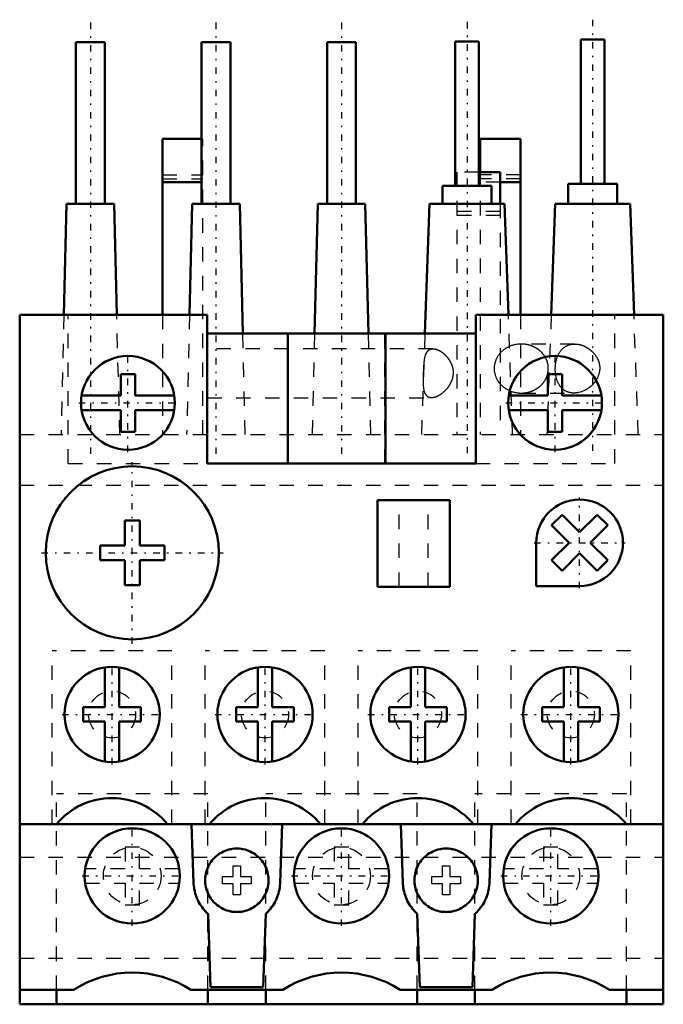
# Model space of a CAD drawing. Header units: millimetres. Extents: x 0 to 44.6, y -10.2 to 58.1.
import ezdxf

# ---------------------------------------------------------------- set-up
doc = ezdxf.new("R2010")
doc.units = ezdxf.units.MM
doc.linetypes.add('Center', pattern=[1.5, 0.45, -0.5, 0.05, -0.5])
doc.linetypes.add('Dashed', pattern=[2, 1, -1])
for name, color, linetype, lineweight in [('AM_0', 7, 'Continuous', 30), ('AM_3', 7, 'Dashed', 5), ('AM_7', 7, 'Center', 5)]:
    doc.layers.add(name, color=color, linetype=linetype, lineweight=lineweight)

msp = doc.modelspace()

# ---------------------------------------------------------------- linework, layer by layer
at = {"layer": 'AM_0', "color": 7, "linetype": 'Continuous', "lineweight": 50}
for p, q in [((38.885, 56.697), (38.885, 46.697)), ((38.885, 56.697), (40.515, 56.697)), ((40.515, 46.697), (40.515, 56.697)), ((3.9, 56.5), (3.9, 45.3)), ((3.9, 56.5), (5.9, 56.5)), ((5.9, 45.3), (5.9, 56.5)), ((12.6, 56.5), (12.6, 45.3)), ((12.6, 56.5), (14.6, 56.5)), ((14.6, 45.3), (14.6, 56.5)), ((21.3, 56.5), (21.3, 45.3)), ((21.3, 56.5), (23.3, 56.5)), ((23.3, 45.3), (23.3, 56.5)), ((30.183, 56.55), (30.183, 46.55)), ((30.183, 56.55), (31.813, 56.55)), ((31.813, 46.55), (31.813, 56.55)), ((9.9, 49.8), (9.9, 37.6)), ((9.9, 49.8), (12.6, 49.8)), ((31.9, 49.8), (31.9, 47.498)), ((34.7, 49.8), (31.9, 49.8)), ((34.7, 49.8), (34.7, 37.6)), ((33.3, 47.497), (31.813, 47.497)), ((33.3, 47.497), (33.3, 45.3)), ((9.9, 46.8), (12.6, 46.8)), ((29.298, 46.55), (29.298, 45.3)), ((29.298, 46.55), (32.698, 46.55)), ((32.698, 45.3), (32.698, 46.55)), ((34.7, 46.8), (33.3, 46.8)), ((38, 46.697), (38, 45.3)), ((38, 46.697), (41.4, 46.697)), ((41.4, 45.3), (41.4, 46.697)), ((3.25, 45.3), (3.067, 37.6)), ((3.25, 45.3), (6.55, 45.3)), ((6.733, 37.6), (6.55, 45.3)), ((11.95, 45.3), (11.767, 37.6)), ((11.95, 45.3), (15.25, 45.3)), ((15.464, 36.3), (15.25, 45.3)), ((20.65, 45.3), (20.436, 36.3)), ((20.65, 45.3), (23.95, 45.3)), ((24.164, 36.3), (23.95, 45.3)), ((28.396, 45.3), (28.082, 36.3)), ((28.396, 45.3), (33.6, 45.3)), ((33.868, 37.6), (33.6, 45.3)), ((37.099, 45.3), (36.83, 37.6)), ((37.099, 45.3), (42.301, 45.3)), ((42.57, 37.6), (42.301, 45.3)), ((0, 37.6), (0, -10.2)), ((0, 37.6), (13, 37.6)), ((13, 27.3), (13, 37.6)), ((31.6, 37.6), (44.6, 37.6)), ((31.6, 37.6), (31.6, 27.3)), ((44.6, -10.2), (44.6, 37.6)), ((31.6, 36.3), (13, 36.3)), ((18.572, 27.3), (18.572, 36.3)), ((25.357, 27.3), (25.357, 36.3)), ((8, 33.5), (7, 33.5)), ((7, 33.5), (7, 32)), ((8, 32), (8, 33.5)), ((37.6, 33.5), (36.6, 33.5)), ((36.6, 33.5), (36.6, 32)), ((37.6, 32), (37.6, 33.5)), ((7, 32), (4.289, 32)), ((10.711, 32), (8, 32)), ((36.6, 32), (33.889, 32)), ((40.311, 32), (37.6, 32)), ((4.289, 31), (7, 31)), ((7, 31), (7, 29.5)), ((8, 29.5), (8, 31)), ((8, 31), (10.711, 31)), ((33.889, 31), (36.6, 31)), ((36.6, 31), (36.6, 29.5)), ((37.6, 29.5), (37.6, 31)), ((37.6, 31), (40.311, 31)), ((7, 29.5), (8, 29.5)), ((36.6, 29.5), (37.6, 29.5)), ((31.6, 27.3), (13, 27.3)), ((29.8, 24.75), (24.8, 24.75)), ((24.8, 18.75), (24.8, 24.75)), ((29.8, 18.75), (29.8, 24.75)), ((7.285, 23.335), (8.315, 23.335)), ((7.285, 21.615), (7.285, 23.335)), ((8.315, 23.335), (8.315, 21.615)), ((36.855, 23.016), (37.584, 23.745)), ((37.584, 23.745), (38.8, 22.528)), ((38.8, 22.528), (40.016, 23.745)), ((40.016, 23.745), (40.745, 23.016)), ((38.072, 21.8), (36.855, 23.016)), ((40.745, 23.016), (39.528, 21.8)), ((5.565, 21.615), (7.285, 21.615)), ((5.565, 20.585), (5.565, 21.615)), ((8.315, 21.615), (10.035, 21.615)), ((10.035, 21.615), (10.035, 20.585)), ((35.8, 18.8), (35.8, 21.8)), ((36.855, 20.584), (38.072, 21.8)), ((39.528, 21.8), (40.745, 20.584)), ((7.285, 20.585), (5.565, 20.585)), ((7.285, 18.865), (7.285, 20.585)), ((8.315, 20.585), (8.315, 18.865)), ((10.035, 20.585), (8.315, 20.585)), ((37.584, 19.855), (36.855, 20.584)), ((38.8, 21.072), (37.584, 19.855)), ((40.016, 19.855), (38.8, 21.072)), ((40.745, 20.584), (40.016, 19.855)), ((8.315, 18.865), (7.285, 18.865)), ((24.8, 18.75), (29.8, 18.75)), ((38.8, 18.8), (35.8, 18.8)), ((5.9, 13.162), (5.9, 10.4)), ((6.9, 10.4), (6.9, 13.162)), ((16.5, 13.162), (16.5, 10.4)), ((17.5, 10.4), (17.5, 13.162)), ((27.1, 13.162), (27.1, 10.4)), ((28.1, 10.4), (28.1, 13.162)), ((37.7, 13.162), (37.7, 10.4)), ((38.7, 10.4), (38.7, 13.162)), ((5.9, 10.4), (4.4, 10.4)), ((4.4, 10.4), (4.4, 9.4)), ((8.4, 10.4), (6.9, 10.4)), ((8.4, 9.4), (8.4, 10.4)), ((16.5, 10.4), (15, 10.4)), ((15, 10.4), (15, 9.4)), ((19, 10.4), (17.5, 10.4)), ((19, 9.4), (19, 10.4)), ((27.1, 10.4), (25.6, 10.4)), ((25.6, 10.4), (25.6, 9.4)), ((29.6, 10.4), (28.1, 10.4)), ((29.6, 9.4), (29.6, 10.4)), ((37.7, 10.4), (36.2, 10.4)), ((36.2, 10.4), (36.2, 9.4)), ((40.2, 10.4), (38.7, 10.4)), ((40.2, 9.4), (40.2, 10.4)), ((4.4, 9.4), (5.9, 9.4)), ((5.9, 9.4), (5.9, 6.638)), ((6.9, 9.4), (8.4, 9.4)), ((6.9, 6.638), (6.9, 9.4)), ((15, 9.4), (16.5, 9.4)), ((16.5, 9.4), (16.5, 6.638)), ((17.5, 9.4), (19, 9.4)), ((17.5, 6.638), (17.5, 9.4)), ((25.6, 9.4), (27.1, 9.4)), ((27.1, 9.4), (27.1, 6.638)), ((28.1, 9.4), (29.6, 9.4)), ((28.1, 6.638), (28.1, 9.4)), ((36.2, 9.4), (37.7, 9.4)), ((37.7, 9.4), (37.7, 6.638)), ((38.7, 9.4), (40.2, 9.4)), ((38.7, 6.638), (38.7, 9.4)), ((0, 2.3), (44.6, 2.3)), ((12.052, -1.788), (11.909, 2.3)), ((18.191, 2.3), (18.048, -1.788)), ((26.552, -1.788), (26.409, 2.3)), ((32.691, 2.3), (32.548, -1.788)), ((13.227, -9), (13.05, -3.919)), ((17.049, -3.92), (16.872, -9)), ((27.727, -9), (27.55, -3.919)), ((31.549, -3.92), (31.372, -9)), ((0, -9.2), (3.731, -9.2)), ((2.54, -10.2), (2.54, -9.2)), ((11.869, -9.2), (18.231, -9.2)), ((13.04, -9.2), (13.04, -10.2)), ((16.872, -9), (13.227, -9)), ((17.05, -10.2), (17.05, -9.2)), ((26.369, -9.2), (32.731, -9.2)), ((27.55, -9.2), (27.55, -10.2)), ((31.372, -9), (27.727, -9)), ((31.55, -10.2), (31.55, -9.2)), ((40.869, -9.2), (44.6, -9.2)), ((42.05, -9.2), (42.05, -10.2)), ((0, -10.2), (44.6, -10.2))]:
    msp.add_line(p, q, dxfattribs=at)
for points in [[(15.05, 0.6), (15.114, 0.599), (15.242, 0.592), (15.369, 0.577), (15.432, 0.567), (15.495, 0.555), (15.619, 0.525), (15.742, 0.488), (15.862, 0.445), (15.98, 0.394), (16.094, 0.336), (16.15, 0.305), (16.205, 0.272), (16.312, 0.202), (16.415, 0.126), (16.513, 0.043), (16.606, -0.044), (16.693, -0.137), (16.735, -0.186), (16.776, -0.235), (16.852, -0.338), (16.922, -0.445), (16.955, -0.5), (16.986, -0.556), (17.044, -0.67), (17.095, -0.788), (17.117, -0.848), (17.138, -0.908), (17.175, -1.031), (17.205, -1.155), (17.227, -1.281), (17.242, -1.408), (17.249, -1.536), (17.25, -1.6), (17.249, -1.664), (17.242, -1.792), (17.227, -1.919), (17.205, -2.045), (17.175, -2.169), (17.138, -2.292), (17.117, -2.352), (17.095, -2.412), (17.044, -2.53), (16.986, -2.644), (16.922, -2.755), (16.852, -2.862), (16.776, -2.965), (16.735, -3.014), (16.693, -3.063), (16.606, -3.156), (16.513, -3.243), (16.415, -3.326), (16.312, -3.402), (16.205, -3.472), (16.15, -3.505), (16.094, -3.536), (15.98, -3.594), (15.862, -3.645), (15.742, -3.688), (15.619, -3.725), (15.495, -3.755), (15.432, -3.767), (15.369, -3.777), (15.242, -3.792), (15.114, -3.799), (15.05, -3.8), (14.986, -3.799), (14.858, -3.792), (14.731, -3.777), (14.668, -3.767), (14.605, -3.755), (14.481, -3.725), (14.358, -3.688), (14.238, -3.645), (14.12, -3.594), (14.006, -3.536), (13.95, -3.505), (13.895, -3.472), (13.788, -3.402), (13.685, -3.326), (13.587, -3.243), (13.494, -3.156), (13.407, -3.063), (13.365, -3.014), (13.324, -2.965), (13.248, -2.862), (13.178, -2.755), (13.114, -2.644), (13.056, -2.53), (13.005, -2.412), (12.983, -2.352), (12.962, -2.292), (12.925, -2.169), (12.895, -2.045), (12.873, -1.919), (12.858, -1.792), (12.851, -1.664), (12.85, -1.6), (12.851, -1.536), (12.858, -1.408), (12.873, -1.281), (12.895, -1.155), (12.925, -1.031), (12.962, -0.908), (12.983, -0.848), (13.005, -0.788), (13.056, -0.67), (13.114, -0.556), (13.145, -0.5), (13.178, -0.445), (13.248, -0.338), (13.324, -0.235), (13.365, -0.186), (13.407, -0.137), (13.494, -0.044), (13.587, 0.043), (13.685, 0.126), (13.788, 0.202), (13.895, 0.272), (13.95, 0.305), (14.006, 0.336), (14.12, 0.394), (14.238, 0.445), (14.358, 0.488), (14.481, 0.525), (14.605, 0.555), (14.668, 0.567), (14.731, 0.577), (14.858, 0.592), (14.986, 0.599), (15.05, 0.6)], [(29.55, 0.6), (29.614, 0.599), (29.742, 0.592), (29.869, 0.577), (29.932, 0.567), (29.995, 0.555), (30.119, 0.525), (30.242, 0.488), (30.362, 0.445), (30.48, 0.394), (30.594, 0.336), (30.65, 0.305), (30.705, 0.272), (30.812, 0.202), (30.915, 0.126), (31.013, 0.043), (31.106, -0.044), (31.193, -0.137), (31.235, -0.186), (31.276, -0.235), (31.352, -0.338), (31.422, -0.445), (31.455, -0.5), (31.486, -0.556), (31.544, -0.67), (31.595, -0.788), (31.617, -0.848), (31.638, -0.908), (31.675, -1.031), (31.705, -1.155), (31.727, -1.281), (31.742, -1.408), (31.749, -1.536), (31.75, -1.6), (31.749, -1.664), (31.742, -1.792), (31.727, -1.919), (31.705, -2.045), (31.675, -2.169), (31.638, -2.292), (31.617, -2.352), (31.595, -2.412), (31.544, -2.53), (31.486, -2.644), (31.422, -2.755), (31.352, -2.862), (31.276, -2.965), (31.235, -3.014), (31.193, -3.063), (31.106, -3.156), (31.013, -3.243), (30.915, -3.326), (30.812, -3.402), (30.705, -3.472), (30.65, -3.505), (30.594, -3.536), (30.48, -3.594), (30.362, -3.645), (30.242, -3.688), (30.119, -3.725), (29.995, -3.755), (29.932, -3.767), (29.869, -3.777), (29.742, -3.792), (29.614, -3.799), (29.55, -3.8), (29.486, -3.799), (29.358, -3.792), (29.231, -3.777), (29.168, -3.767), (29.105, -3.755), (28.981, -3.725), (28.858, -3.688), (28.738, -3.645), (28.62, -3.594), (28.506, -3.536), (28.45, -3.505), (28.395, -3.472), (28.288, -3.402), (28.185, -3.326), (28.087, -3.243), (27.994, -3.156), (27.907, -3.063), (27.865, -3.014), (27.824, -2.965), (27.748, -2.862), (27.678, -2.755), (27.614, -2.644), (27.556, -2.53), (27.505, -2.412), (27.483, -2.352), (27.462, -2.292), (27.425, -2.169), (27.395, -2.045), (27.373, -1.919), (27.358, -1.792), (27.351, -1.664), (27.35, -1.6), (27.351, -1.536), (27.358, -1.408), (27.373, -1.281), (27.395, -1.155), (27.425, -1.031), (27.462, -0.908), (27.483, -0.848), (27.505, -0.788), (27.556, -0.67), (27.614, -0.556), (27.645, -0.5), (27.678, -0.445), (27.748, -0.338), (27.824, -0.235), (27.865, -0.186), (27.907, -0.137), (27.994, -0.044), (28.087, 0.043), (28.185, 0.126), (28.288, 0.202), (28.395, 0.272), (28.45, 0.305), (28.506, 0.336), (28.62, 0.394), (28.738, 0.445), (28.858, 0.488), (28.981, 0.525), (29.105, 0.555), (29.168, 0.567), (29.231, 0.577), (29.358, 0.592), (29.486, 0.599), (29.55, 0.6)], [(13.05, -3.919), (13, -3.873), (12.904, -3.779), (12.812, -3.681), (12.768, -3.631), (12.725, -3.579), (12.643, -3.473), (12.565, -3.364), (12.492, -3.251), (12.425, -3.135), (12.362, -3.016), (12.333, -2.955), (12.305, -2.894), (12.254, -2.77), (12.208, -2.644), (12.168, -2.515), (12.133, -2.386), (12.105, -2.254), (12.093, -2.188), (12.082, -2.122), (12.066, -1.989), (12.055, -1.855), (12.052, -1.788)], [(18.048, -1.788), (18.045, -1.855), (18.034, -1.989), (18.018, -2.122), (18.007, -2.189), (17.995, -2.255), (17.966, -2.386), (17.932, -2.516), (17.892, -2.644), (17.846, -2.77), (17.794, -2.895), (17.767, -2.956), (17.737, -3.016), (17.675, -3.135), (17.607, -3.251), (17.535, -3.364), (17.457, -3.474), (17.374, -3.58), (17.331, -3.632), (17.287, -3.682), (17.195, -3.78), (17.099, -3.874), (17.049, -3.92)], [(27.55, -3.919), (27.5, -3.873), (27.404, -3.779), (27.312, -3.681), (27.268, -3.631), (27.225, -3.579), (27.143, -3.473), (27.065, -3.364), (26.992, -3.251), (26.925, -3.135), (26.862, -3.016), (26.833, -2.955), (26.805, -2.894), (26.754, -2.77), (26.708, -2.644), (26.668, -2.515), (26.633, -2.386), (26.605, -2.254), (26.593, -2.188), (26.582, -2.122), (26.566, -1.989), (26.555, -1.855), (26.552, -1.788)], [(32.548, -1.788), (32.545, -1.855), (32.534, -1.989), (32.518, -2.122), (32.507, -2.189), (32.495, -2.255), (32.466, -2.386), (32.432, -2.516), (32.392, -2.644), (32.346, -2.77), (32.294, -2.895), (32.267, -2.956), (32.237, -3.016), (32.175, -3.135), (32.107, -3.251), (32.035, -3.364), (31.957, -3.474), (31.874, -3.58), (31.831, -3.632), (31.787, -3.682), (31.695, -3.78), (31.599, -3.874), (31.549, -3.92)]]:
    msp.add_lwpolyline(points, dxfattribs=at)
for centre, radius in [((7.5, 31.5), 3.25), ((37.1, 31.5), 3.25), ((7.8, 21.1), 6), ((6.4, 9.9), 3.3), ((17, 9.9), 3.3), ((27.6, 9.9), 3.3), ((38.2, 9.9), 3.3), ((7.8, -1.3), 3.3), ((22.3, -1.3), 3.3), ((36.8, -1.3), 3.3)]:
    msp.add_circle(centre, radius, dxfattribs=at)
for centre, radius, start, end in [((38.8, 21.8), 3, 270, 180), ((6.4, -0.9), 5, 39.79182, 140.20818), ((17, -0.9), 5, 39.79182, 140.20818), ((27.6, -0.9), 5, 39.79182, 140.20818), ((38.2, -0.9), 5, 39.79182, 140.20818), ((7.8, -15.5), 7.5, 57.14012, 122.85988), ((22.3, -15.5), 7.5, 57.14012, 122.85988), ((36.8, -15.5), 7.5, 57.14012, 122.85988)]:
    msp.add_arc(centre, radius, start, end, dxfattribs=at)
at = {"layer": 'AM_3', "color": 6, "linetype": 'Dashed', "lineweight": 25}
for p, q in [((12.6, 49.8), (12.7, 49.8)), ((12.7, 29.3), (12.7, 49.8)), ((9.9, 47.3), (12.7, 47.3)), ((31.813, 47.497), (30.3, 47.497)), ((30.3, 47.497), (30.3, 29.3)), ((31.9, 47.498), (31.9, 29.3)), ((34.7, 47.3), (31.9, 47.3)), ((9.9, 47.03), (12.7, 47.03)), ((12.6, 46.8), (12.7, 46.8)), ((34.7, 47.03), (31.9, 47.03)), ((33.3, 46.8), (31.9, 46.8)), ((33.3, 45.3), (33.3, 29.3)), ((33.3, 44.768), (30.3, 44.768)), ((33.3, 44.5), (30.3, 44.5)), ((3.067, 37.6), (2.87, 29.3)), ((3.35, 27.3), (3.35, 37.6)), ((6.93, 29.3), (6.733, 37.6)), ((9.9, 37.6), (9.9, 29.3)), ((11.767, 37.6), (11.57, 29.3)), ((34.158, 29.3), (33.868, 37.6)), ((34.7, 37.6), (34.7, 29.3)), ((36.83, 37.6), (36.54, 29.3)), ((41.25, 27.3), (41.25, 37.6)), ((42.86, 29.3), (42.57, 37.6)), ((15.63, 29.3), (15.464, 36.3)), ((18.63, 27.3), (18.63, 36.3)), ((20.436, 36.3), (20.27, 29.3)), ((24.33, 29.3), (24.164, 36.3)), ((25.299, 27.3), (25.299, 36.3)), ((28.082, 36.3), (27.838, 29.3)), ((38.457, 35.58), (34.757, 35.58)), ((28.64, 35.25), (13, 35.25)), ((34.757, 32.18), (38.407, 32.18)), ((13, 31.85), (28.545, 31.85)), ((0, 29.3), (44.6, 29.3)), ((3.35, 27.3), (13, 27.3)), ((31.6, 27.3), (41.25, 27.3)), ((0, 25.8), (44.6, 25.8)), ((26.3, 18.75), (26.3, 24.75)), ((28.3, 18.75), (28.3, 24.75)), ((10.55, 14.3), (2.25, 14.3)), ((2.25, 2.3), (2.25, 14.3)), ((10.55, 2.3), (10.55, 14.3)), ((21.15, 14.3), (12.85, 14.3)), ((12.85, 2.3), (12.85, 14.3)), ((21.15, 2.3), (21.15, 14.3)), ((31.75, 14.3), (23.45, 14.3)), ((23.45, 2.3), (23.45, 14.3)), ((31.75, 2.3), (31.75, 14.3)), ((42.35, 14.3), (34.05, 14.3)), ((34.05, 2.3), (34.05, 14.3)), ((42.35, 2.3), (42.35, 14.3)), ((13.04, 4.4), (2.54, 4.4)), ((2.54, -9.2), (2.54, 4.4)), ((13.04, -9.2), (13.04, 4.4)), ((27.55, 4.4), (17.05, 4.4)), ((17.05, -9.2), (17.05, 4.4)), ((27.55, -9.2), (27.55, 4.4)), ((42.05, 4.4), (31.55, 4.4)), ((31.55, -9.2), (31.55, 4.4)), ((42.05, -9.2), (42.05, 4.4)), ((8.3, 0.7), (7.3, 0.7)), ((7.3, 0.7), (7.3, -0.8)), ((8.3, -0.8), (8.3, 0.7)), ((22.8, 0.7), (21.8, 0.7)), ((21.8, 0.7), (21.8, -0.8)), ((22.8, -0.8), (22.8, 0.7)), ((37.3, 0.7), (36.3, 0.7)), ((36.3, 0.7), (36.3, -0.8)), ((37.3, -0.8), (37.3, 0.7)), ((0, 0), (44.6, 0)), ((14.8, -1.35), (14.8, -0.6)), ((14.8, -0.6), (15.3, -0.6)), ((15.3, -0.6), (15.3, -1.35)), ((29.3, -1.35), (29.3, -0.6)), ((29.3, -0.6), (29.8, -0.6)), ((29.8, -0.6), (29.8, -1.35)), ((7.3, -0.8), (4.538, -0.8)), ((11.062, -0.8), (8.3, -0.8)), ((14.05, -1.85), (14.05, -1.35)), ((14.05, -1.35), (14.8, -1.35)), ((15.3, -1.35), (16.05, -1.35)), ((16.05, -1.35), (16.05, -1.85)), ((21.8, -0.8), (19.038, -0.8)), ((25.562, -0.8), (22.8, -0.8)), ((28.55, -1.85), (28.55, -1.35)), ((28.55, -1.35), (29.3, -1.35)), ((29.8, -1.35), (30.55, -1.35)), ((30.55, -1.35), (30.55, -1.85)), ((36.3, -0.8), (33.538, -0.8)), ((40.062, -0.8), (37.3, -0.8)), ((4.538, -1.8), (7.3, -1.8)), ((7.3, -1.8), (7.3, -3.3)), ((8.3, -3.3), (8.3, -1.8)), ((8.3, -1.8), (11.062, -1.8)), ((14.8, -1.85), (14.05, -1.85)), ((14.8, -2.6), (14.8, -1.85)), ((15.3, -1.85), (15.3, -2.6)), ((16.05, -1.85), (15.3, -1.85)), ((19.038, -1.8), (21.8, -1.8)), ((21.8, -1.8), (21.8, -3.3)), ((22.8, -3.3), (22.8, -1.8)), ((22.8, -1.8), (25.562, -1.8)), ((29.3, -1.85), (28.55, -1.85)), ((29.3, -2.6), (29.3, -1.85)), ((29.8, -1.85), (29.8, -2.6)), ((30.55, -1.85), (29.8, -1.85)), ((33.538, -1.8), (36.3, -1.8)), ((36.3, -1.8), (36.3, -3.3)), ((37.3, -3.3), (37.3, -1.8)), ((37.3, -1.8), (40.062, -1.8)), ((15.3, -2.6), (14.8, -2.6)), ((29.8, -2.6), (29.3, -2.6)), ((7.3, -3.3), (8.3, -3.3)), ((21.8, -3.3), (22.8, -3.3)), ((36.3, -3.3), (37.3, -3.3)), ((0, -6.997), (44.6, -6.997))]:
    msp.add_line(p, q, dxfattribs=at)
for points in [[(34.757, 35.58), (34.73, 35.58), (34.675, 35.578), (34.621, 35.576), (34.594, 35.574), (34.566, 35.571), (34.512, 35.565), (34.458, 35.558), (34.405, 35.55), (34.351, 35.54), (34.298, 35.528), (34.272, 35.522), (34.245, 35.516), (34.193, 35.501), (34.141, 35.486), (34.09, 35.469), (34.039, 35.451), (33.989, 35.431), (33.964, 35.421), (33.94, 35.41), (33.891, 35.388), (33.843, 35.364), (33.819, 35.352), (33.796, 35.34), (33.749, 35.314), (33.704, 35.287), (33.681, 35.273), (33.659, 35.258), (33.615, 35.229), (33.572, 35.198), (33.531, 35.166), (33.49, 35.133), (33.45, 35.099), (33.431, 35.082), (33.412, 35.064), (33.374, 35.029), (33.338, 34.992), (33.303, 34.954), (33.269, 34.915), (33.236, 34.875), (33.221, 34.855), (33.205, 34.835), (33.175, 34.793), (33.147, 34.751), (33.119, 34.708), (33.093, 34.665), (33.069, 34.621), (33.057, 34.598), (33.046, 34.576), (33.024, 34.531), (33.004, 34.485), (32.985, 34.438), (32.968, 34.391), (32.953, 34.344), (32.945, 34.32), (32.938, 34.296), (32.926, 34.248), (32.915, 34.2), (32.905, 34.151), (32.897, 34.102), (32.891, 34.053), (32.889, 34.028), (32.886, 34.004), (32.883, 33.954), (32.882, 33.905), (32.881, 33.88), (32.882, 33.855), (32.883, 33.806), (32.886, 33.756), (32.889, 33.732), (32.891, 33.707), (32.897, 33.658), (32.905, 33.609), (32.915, 33.56), (32.926, 33.512), (32.938, 33.464), (32.945, 33.44), (32.953, 33.416), (32.968, 33.369), (32.985, 33.322), (33.004, 33.275), (33.024, 33.229), (33.046, 33.184), (33.057, 33.162), (33.069, 33.139), (33.093, 33.095), (33.119, 33.052), (33.147, 33.009), (33.175, 32.967), (33.205, 32.925), (33.221, 32.905), (33.236, 32.885), (33.269, 32.845), (33.303, 32.806), (33.338, 32.768), (33.374, 32.731), (33.412, 32.696), (33.431, 32.678), (33.45, 32.661), (33.49, 32.627), (33.531, 32.594), (33.572, 32.562), (33.615, 32.531), (33.659, 32.502), (33.681, 32.487), (33.704, 32.473), (33.749, 32.446), (33.796, 32.42), (33.819, 32.408), (33.843, 32.396), (33.891, 32.372), (33.94, 32.35), (33.964, 32.339), (33.989, 32.329), (34.039, 32.309), (34.09, 32.291), (34.141, 32.274), (34.193, 32.259), (34.245, 32.244), (34.272, 32.238), (34.298, 32.232), (34.351, 32.22), (34.405, 32.21), (34.458, 32.202), (34.512, 32.195), (34.566, 32.189), (34.594, 32.186), (34.621, 32.184), (34.675, 32.182), (34.73, 32.18), (34.757, 32.18)], [(36.633, 33.88), (36.633, 33.892), (36.632, 33.917), (36.632, 33.942), (36.631, 33.954), (36.63, 33.967), (36.629, 33.991), (36.627, 34.016), (36.625, 34.04), (36.622, 34.065), (36.619, 34.09), (36.617, 34.102), (36.615, 34.114), (36.611, 34.139), (36.607, 34.163), (36.602, 34.187), (36.597, 34.212), (36.591, 34.236), (36.588, 34.248), (36.585, 34.26), (36.579, 34.284), (36.572, 34.308), (36.569, 34.32), (36.565, 34.332), (36.558, 34.356), (36.55, 34.379), (36.546, 34.391), (36.542, 34.403), (36.533, 34.426), (36.524, 34.45), (36.515, 34.473), (36.505, 34.496), (36.495, 34.519), (36.49, 34.531), (36.485, 34.542), (36.474, 34.565), (36.463, 34.587), (36.451, 34.61), (36.439, 34.632), (36.427, 34.654), (36.421, 34.665), (36.415, 34.676), (36.402, 34.698), (36.388, 34.719), (36.375, 34.741), (36.361, 34.762), (36.346, 34.783), (36.339, 34.793), (36.332, 34.804), (36.317, 34.824), (36.301, 34.845), (36.286, 34.865), (36.27, 34.885), (36.254, 34.905), (36.245, 34.915), (36.237, 34.925), (36.22, 34.944), (36.203, 34.963), (36.185, 34.982), (36.167, 35.001), (36.149, 35.019), (36.14, 35.029), (36.131, 35.038), (36.112, 35.056), (36.093, 35.073), (36.083, 35.082), (36.074, 35.091), (36.054, 35.108), (36.034, 35.125), (36.024, 35.133), (36.014, 35.142), (35.994, 35.158), (35.973, 35.174), (35.952, 35.19), (35.931, 35.206), (35.91, 35.221), (35.899, 35.229), (35.888, 35.236), (35.866, 35.251), (35.844, 35.265), (35.822, 35.28), (35.799, 35.293), (35.776, 35.307), (35.765, 35.314), (35.753, 35.32), (35.73, 35.333), (35.707, 35.346), (35.683, 35.358), (35.659, 35.37), (35.635, 35.382), (35.623, 35.388), (35.611, 35.394), (35.587, 35.405), (35.562, 35.415), (35.537, 35.426), (35.513, 35.436), (35.488, 35.446), (35.475, 35.451), (35.462, 35.455), (35.437, 35.464), (35.411, 35.473), (35.386, 35.482), (35.36, 35.49), (35.334, 35.498), (35.321, 35.501), (35.308, 35.505), (35.282, 35.512), (35.256, 35.519), (35.243, 35.522), (35.229, 35.525), (35.203, 35.531), (35.176, 35.537), (35.163, 35.54), (35.15, 35.542), (35.123, 35.547), (35.096, 35.552), (35.069, 35.556), (35.042, 35.56), (35.015, 35.564), (35.002, 35.565), (34.988, 35.567), (34.961, 35.57), (34.934, 35.572), (34.907, 35.575), (34.88, 35.576), (34.853, 35.578), (34.839, 35.578), (34.825, 35.579), (34.798, 35.58), (34.771, 35.58), (34.757, 35.58)], [(38.407, 32.18), (38.385, 32.18), (38.341, 32.182), (38.297, 32.184), (38.275, 32.186), (38.253, 32.189), (38.209, 32.195), (38.166, 32.202), (38.124, 32.211), (38.082, 32.221), (38.04, 32.232), (38.019, 32.239), (37.999, 32.246), (37.959, 32.26), (37.919, 32.276), (37.881, 32.294), (37.843, 32.312), (37.806, 32.333), (37.788, 32.343), (37.77, 32.354), (37.735, 32.377), (37.701, 32.401), (37.684, 32.413), (37.668, 32.426), (37.635, 32.452), (37.604, 32.479), (37.589, 32.493), (37.574, 32.507), (37.546, 32.537), (37.518, 32.567), (37.491, 32.598), (37.466, 32.629), (37.441, 32.661), (37.43, 32.678), (37.418, 32.694), (37.396, 32.728), (37.374, 32.763), (37.353, 32.799), (37.332, 32.836), (37.313, 32.875), (37.304, 32.894), (37.294, 32.914), (37.277, 32.954), (37.26, 32.996), (37.244, 33.038), (37.228, 33.081), (37.214, 33.125), (37.207, 33.147), (37.201, 33.17), (37.189, 33.215), (37.177, 33.261), (37.167, 33.308), (37.157, 33.355), (37.149, 33.402), (37.145, 33.427), (37.141, 33.451), (37.135, 33.499), (37.129, 33.548), (37.124, 33.597), (37.12, 33.646), (37.117, 33.696), (37.116, 33.72), (37.115, 33.745), (37.114, 33.794), (37.114, 33.844), (37.114, 33.868), (37.115, 33.893), (37.116, 33.941), (37.119, 33.99), (37.12, 34.015), (37.122, 34.04), (37.126, 34.089), (37.131, 34.139), (37.137, 34.188), (37.144, 34.237), (37.152, 34.287), (37.157, 34.311), (37.161, 34.335), (37.171, 34.384), (37.182, 34.432), (37.194, 34.48), (37.206, 34.527), (37.22, 34.573), (37.227, 34.596), (37.235, 34.619), (37.25, 34.664), (37.266, 34.708), (37.284, 34.751), (37.302, 34.793), (37.321, 34.835), (37.331, 34.855), (37.341, 34.875), (37.362, 34.914), (37.383, 34.953), (37.406, 34.99), (37.429, 35.026), (37.452, 35.06), (37.465, 35.077), (37.477, 35.094), (37.502, 35.126), (37.528, 35.158), (37.556, 35.189), (37.584, 35.22), (37.614, 35.249), (37.629, 35.264), (37.645, 35.278), (37.676, 35.305), (37.709, 35.332), (37.726, 35.345), (37.743, 35.357), (37.778, 35.381), (37.814, 35.404), (37.832, 35.415), (37.851, 35.426), (37.888, 35.446), (37.927, 35.465), (37.966, 35.483), (38.006, 35.499), (38.047, 35.514), (38.067, 35.521), (38.088, 35.527), (38.13, 35.539), (38.173, 35.549), (38.216, 35.558), (38.259, 35.565), (38.303, 35.571), (38.325, 35.574), (38.347, 35.576), (38.391, 35.578), (38.435, 35.58), (38.457, 35.58)], [(38.457, 35.58), (38.468, 35.58), (38.49, 35.58), (38.512, 35.579), (38.523, 35.578), (38.534, 35.578), (38.556, 35.577), (38.579, 35.575), (38.601, 35.573), (38.624, 35.57), (38.647, 35.567), (38.658, 35.566), (38.67, 35.564), (38.693, 35.561), (38.716, 35.557), (38.739, 35.553), (38.762, 35.548), (38.785, 35.543), (38.797, 35.54), (38.808, 35.538), (38.832, 35.532), (38.855, 35.526), (38.866, 35.523), (38.878, 35.52), (38.901, 35.513), (38.925, 35.506), (38.936, 35.502), (38.948, 35.498), (38.971, 35.49), (38.994, 35.482), (39.017, 35.474), (39.04, 35.465), (39.063, 35.456), (39.075, 35.451), (39.086, 35.446), (39.109, 35.436), (39.132, 35.426), (39.154, 35.416), (39.177, 35.405), (39.199, 35.394), (39.21, 35.388), (39.221, 35.382), (39.244, 35.371), (39.266, 35.359), (39.287, 35.346), (39.309, 35.334), (39.331, 35.321), (39.341, 35.314), (39.352, 35.308), (39.373, 35.294), (39.394, 35.281), (39.415, 35.267), (39.435, 35.253), (39.455, 35.239), (39.465, 35.231), (39.475, 35.224), (39.495, 35.209), (39.515, 35.194), (39.534, 35.179), (39.553, 35.164), (39.572, 35.148), (39.581, 35.14), (39.591, 35.133), (39.609, 35.117), (39.627, 35.101), (39.636, 35.093), (39.644, 35.084), (39.662, 35.068), (39.68, 35.051), (39.688, 35.043), (39.697, 35.034), (39.714, 35.017), (39.731, 34.999), (39.748, 34.981), (39.765, 34.963), (39.781, 34.945), (39.789, 34.935), (39.797, 34.926), (39.814, 34.907), (39.829, 34.888), (39.845, 34.868), (39.861, 34.848), (39.876, 34.828), (39.883, 34.818), (39.891, 34.808), (39.905, 34.787), (39.92, 34.767), (39.934, 34.746), (39.948, 34.724), (39.961, 34.703), (39.968, 34.692), (39.974, 34.681), (39.987, 34.659), (40, 34.637), (40.012, 34.615), (40.024, 34.593), (40.035, 34.57), (40.041, 34.559), (40.046, 34.548), (40.057, 34.525), (40.067, 34.502), (40.078, 34.479), (40.087, 34.455), (40.096, 34.432), (40.101, 34.42), (40.105, 34.408), (40.114, 34.385), (40.122, 34.361), (40.126, 34.349), (40.13, 34.337), (40.137, 34.313), (40.144, 34.289), (40.147, 34.277), (40.15, 34.265), (40.156, 34.241), (40.162, 34.216), (40.167, 34.192), (40.172, 34.168), (40.176, 34.144), (40.178, 34.131), (40.18, 34.119), (40.183, 34.095), (40.187, 34.071), (40.189, 34.046), (40.191, 34.022), (40.193, 33.998), (40.194, 33.986), (40.195, 33.974), (40.195, 33.95), (40.196, 33.926), (40.196, 33.914)], [(28.545, 31.85), (28.531, 31.85), (28.502, 31.852), (28.473, 31.854), (28.459, 31.856), (28.446, 31.859), (28.419, 31.865), (28.392, 31.872), (28.366, 31.881), (28.342, 31.891), (28.317, 31.902), (28.306, 31.909), (28.294, 31.916), (28.272, 31.93), (28.25, 31.946), (28.23, 31.964), (28.21, 31.982), (28.191, 32.003), (28.182, 32.013), (28.173, 32.024), (28.157, 32.047), (28.141, 32.071), (28.133, 32.083), (28.126, 32.096), (28.111, 32.122), (28.098, 32.149), (28.092, 32.163), (28.086, 32.177), (28.074, 32.207), (28.064, 32.237), (28.054, 32.268), (28.045, 32.299), (28.036, 32.331), (28.033, 32.348), (28.029, 32.364), (28.022, 32.398), (28.016, 32.433), (28.01, 32.469), (28.005, 32.506), (28, 32.545), (27.998, 32.564), (27.996, 32.584), (27.992, 32.624), (27.989, 32.666), (27.986, 32.708), (27.984, 32.751), (27.982, 32.795), (27.981, 32.817), (27.98, 32.84), (27.979, 32.885), (27.979, 32.931), (27.978, 32.978), (27.978, 33.025), (27.978, 33.073), (27.979, 33.097), (27.979, 33.121), (27.98, 33.169), (27.98, 33.218), (27.981, 33.267), (27.982, 33.316), (27.984, 33.366), (27.984, 33.39), (27.985, 33.415), (27.987, 33.464), (27.988, 33.514), (27.989, 33.538), (27.99, 33.563), (27.992, 33.611), (27.993, 33.66), (27.994, 33.685), (27.995, 33.71), (27.997, 33.759), (27.999, 33.809), (28.001, 33.858), (28.004, 33.907), (28.006, 33.957), (28.008, 33.981), (28.009, 34.005), (28.012, 34.054), (28.015, 34.102), (28.018, 34.15), (28.021, 34.197), (28.025, 34.243), (28.027, 34.266), (28.029, 34.289), (28.034, 34.334), (28.038, 34.378), (28.043, 34.421), (28.049, 34.463), (28.055, 34.505), (28.058, 34.525), (28.061, 34.545), (28.068, 34.584), (28.075, 34.623), (28.083, 34.66), (28.091, 34.696), (28.1, 34.73), (28.104, 34.747), (28.109, 34.764), (28.119, 34.796), (28.129, 34.828), (28.141, 34.859), (28.153, 34.89), (28.165, 34.919), (28.172, 34.934), (28.179, 34.948), (28.194, 34.975), (28.209, 35.002), (28.217, 35.015), (28.225, 35.027), (28.242, 35.051), (28.26, 35.074), (28.269, 35.085), (28.279, 35.096), (28.298, 35.116), (28.319, 35.135), (28.34, 35.153), (28.363, 35.169), (28.386, 35.184), (28.398, 35.191), (28.41, 35.197), (28.434, 35.209), (28.46, 35.219), (28.486, 35.228), (28.513, 35.235), (28.54, 35.241), (28.554, 35.244), (28.568, 35.246), (28.597, 35.248), (28.625, 35.25), (28.64, 35.25)], [(28.64, 35.25), (28.647, 35.25), (28.662, 35.25), (28.677, 35.249), (28.684, 35.248), (28.692, 35.248), (28.707, 35.247), (28.722, 35.245), (28.738, 35.243), (28.754, 35.24), (28.77, 35.237), (28.778, 35.236), (28.786, 35.234), (28.802, 35.231), (28.818, 35.227), (28.835, 35.223), (28.851, 35.218), (28.868, 35.213), (28.876, 35.21), (28.885, 35.208), (28.902, 35.202), (28.919, 35.196), (28.928, 35.193), (28.936, 35.19), (28.954, 35.183), (28.971, 35.176), (28.98, 35.172), (28.988, 35.168), (29.006, 35.16), (29.023, 35.152), (29.041, 35.144), (29.059, 35.135), (29.076, 35.126), (29.085, 35.121), (29.094, 35.116), (29.112, 35.106), (29.129, 35.096), (29.147, 35.086), (29.165, 35.075), (29.183, 35.064), (29.191, 35.058), (29.2, 35.052), (29.218, 35.041), (29.236, 35.029), (29.253, 35.016), (29.271, 35.004), (29.288, 34.991), (29.297, 34.984), (29.305, 34.978), (29.323, 34.964), (29.34, 34.951), (29.357, 34.937), (29.374, 34.923), (29.391, 34.909), (29.399, 34.901), (29.407, 34.894), (29.424, 34.879), (29.44, 34.864), (29.457, 34.849), (29.473, 34.834), (29.489, 34.818), (29.496, 34.81), (29.504, 34.803), (29.52, 34.787), (29.535, 34.771), (29.543, 34.763), (29.55, 34.754), (29.565, 34.738), (29.58, 34.721), (29.588, 34.713), (29.595, 34.704), (29.61, 34.687), (29.625, 34.669), (29.64, 34.651), (29.654, 34.633), (29.669, 34.615), (29.676, 34.605), (29.683, 34.596), (29.697, 34.577), (29.711, 34.558), (29.725, 34.538), (29.739, 34.518), (29.752, 34.498), (29.759, 34.488), (29.765, 34.478), (29.778, 34.457), (29.791, 34.436), (29.804, 34.415), (29.816, 34.394), (29.828, 34.373), (29.834, 34.362), (29.84, 34.351), (29.852, 34.329), (29.863, 34.307), (29.874, 34.285), (29.884, 34.263), (29.895, 34.24), (29.9, 34.229), (29.905, 34.218), (29.915, 34.195), (29.924, 34.172), (29.933, 34.148), (29.942, 34.125), (29.95, 34.102), (29.954, 34.09), (29.958, 34.078), (29.966, 34.054), (29.973, 34.031), (29.976, 34.019), (29.98, 34.007), (29.986, 33.983), (29.993, 33.959), (29.995, 33.947), (29.998, 33.935), (30.004, 33.91), (30.009, 33.886), (30.013, 33.862), (30.017, 33.838), (30.021, 33.813), (30.023, 33.801), (30.024, 33.789), (30.027, 33.765), (30.03, 33.74), (30.032, 33.716), (30.034, 33.692), (30.035, 33.668), (30.035, 33.656), (30.036, 33.644), (30.036, 33.62), (30.036, 33.595), (30.036, 33.584)], [(30.036, 33.584), (30.036, 33.571), (30.035, 33.546), (30.034, 33.521), (30.034, 33.509), (30.033, 33.496), (30.031, 33.471), (30.028, 33.446), (30.026, 33.421), (30.022, 33.396), (30.019, 33.371), (30.017, 33.358), (30.015, 33.346), (30.01, 33.321), (30.005, 33.296), (30, 33.271), (29.994, 33.246), (29.988, 33.221), (29.985, 33.208), (29.981, 33.196), (29.974, 33.171), (29.967, 33.146), (29.963, 33.134), (29.959, 33.122), (29.951, 33.097), (29.942, 33.073), (29.938, 33.06), (29.933, 33.048), (29.924, 33.024), (29.914, 33), (29.904, 32.976), (29.894, 32.952), (29.883, 32.929), (29.878, 32.917), (29.872, 32.905), (29.861, 32.882), (29.849, 32.859), (29.837, 32.836), (29.825, 32.813), (29.813, 32.79), (29.806, 32.779), (29.8, 32.768), (29.787, 32.746), (29.773, 32.724), (29.76, 32.702), (29.746, 32.681), (29.732, 32.659), (29.725, 32.649), (29.718, 32.638), (29.703, 32.618), (29.689, 32.597), (29.674, 32.577), (29.659, 32.557), (29.644, 32.537), (29.636, 32.527), (29.628, 32.517), (29.613, 32.498), (29.597, 32.479), (29.582, 32.46), (29.566, 32.442), (29.55, 32.424), (29.542, 32.415), (29.534, 32.406), (29.518, 32.389), (29.502, 32.372), (29.494, 32.363), (29.486, 32.355), (29.47, 32.338), (29.453, 32.321), (29.445, 32.313), (29.437, 32.305), (29.42, 32.289), (29.403, 32.273), (29.385, 32.257), (29.368, 32.241), (29.35, 32.226), (29.342, 32.218), (29.333, 32.21), (29.315, 32.195), (29.297, 32.181), (29.279, 32.166), (29.261, 32.152), (29.243, 32.138), (29.233, 32.131), (29.224, 32.124), (29.206, 32.111), (29.187, 32.097), (29.169, 32.084), (29.15, 32.072), (29.132, 32.059), (29.122, 32.053), (29.113, 32.047), (29.094, 32.036), (29.076, 32.024), (29.057, 32.013), (29.038, 32.002), (29.02, 31.992), (29.01, 31.987), (29.001, 31.982), (28.982, 31.972), (28.964, 31.963), (28.945, 31.954), (28.927, 31.945), (28.909, 31.937), (28.899, 31.933), (28.89, 31.929), (28.872, 31.922), (28.854, 31.914), (28.845, 31.911), (28.836, 31.908), (28.818, 31.901), (28.8, 31.895), (28.791, 31.892), (28.783, 31.889), (28.765, 31.884), (28.748, 31.879), (28.73, 31.875), (28.713, 31.871), (28.696, 31.867), (28.688, 31.865), (28.68, 31.863), (28.663, 31.86), (28.647, 31.858), (28.631, 31.856), (28.615, 31.854), (28.599, 31.852), (28.591, 31.852), (28.583, 31.851), (28.568, 31.85), (28.553, 31.85), (28.545, 31.85)], [(34.757, 32.18), (34.771, 32.18), (34.798, 32.18), (34.825, 32.181), (34.839, 32.182), (34.853, 32.182), (34.88, 32.184), (34.907, 32.185), (34.934, 32.188), (34.961, 32.19), (34.988, 32.193), (35.002, 32.195), (35.015, 32.196), (35.042, 32.2), (35.069, 32.204), (35.096, 32.208), (35.123, 32.213), (35.15, 32.218), (35.163, 32.22), (35.176, 32.223), (35.203, 32.229), (35.229, 32.235), (35.243, 32.238), (35.256, 32.241), (35.282, 32.248), (35.308, 32.255), (35.321, 32.259), (35.334, 32.262), (35.36, 32.27), (35.386, 32.278), (35.411, 32.287), (35.437, 32.296), (35.462, 32.305), (35.475, 32.309), (35.488, 32.314), (35.513, 32.324), (35.537, 32.334), (35.562, 32.345), (35.587, 32.355), (35.611, 32.366), (35.623, 32.372), (35.635, 32.378), (35.659, 32.39), (35.683, 32.402), (35.707, 32.414), (35.73, 32.427), (35.753, 32.44), (35.765, 32.446), (35.776, 32.453), (35.799, 32.467), (35.822, 32.48), (35.844, 32.495), (35.866, 32.509), (35.888, 32.524), (35.899, 32.531), (35.91, 32.539), (35.931, 32.554), (35.952, 32.57), (35.973, 32.586), (35.994, 32.602), (36.014, 32.618), (36.024, 32.627), (36.034, 32.635), (36.054, 32.652), (36.074, 32.669), (36.083, 32.678), (36.093, 32.687), (36.112, 32.704), (36.131, 32.722), (36.14, 32.731), (36.149, 32.741), (36.167, 32.759), (36.185, 32.778), (36.203, 32.797), (36.22, 32.816), (36.237, 32.835), (36.245, 32.845), (36.254, 32.855), (36.27, 32.875), (36.286, 32.895), (36.301, 32.915), (36.317, 32.936), (36.332, 32.956), (36.339, 32.967), (36.346, 32.977), (36.361, 32.998), (36.375, 33.019), (36.388, 33.041), (36.402, 33.062), (36.415, 33.084), (36.421, 33.095), (36.427, 33.106), (36.439, 33.128), (36.451, 33.15), (36.463, 33.173), (36.474, 33.195), (36.485, 33.218), (36.49, 33.229), (36.495, 33.241), (36.505, 33.264), (36.515, 33.287), (36.524, 33.31), (36.533, 33.334), (36.542, 33.357), (36.546, 33.369), (36.55, 33.381), (36.558, 33.404), (36.565, 33.428), (36.569, 33.44), (36.572, 33.452), (36.579, 33.476), (36.585, 33.5), (36.588, 33.512), (36.591, 33.524), (36.597, 33.548), (36.602, 33.573), (36.607, 33.597), (36.611, 33.621), (36.615, 33.646), (36.617, 33.658), (36.619, 33.67), (36.622, 33.695), (36.625, 33.72), (36.627, 33.744), (36.629, 33.769), (36.63, 33.793), (36.631, 33.806), (36.632, 33.818), (36.632, 33.843), (36.633, 33.868), (36.633, 33.88)], [(40.196, 33.914), (40.196, 33.89), (40.195, 33.842), (40.192, 33.794), (40.19, 33.77), (40.187, 33.746), (40.181, 33.697), (40.173, 33.649), (40.163, 33.601), (40.152, 33.553), (40.139, 33.505), (40.132, 33.481), (40.125, 33.458), (40.109, 33.41), (40.092, 33.364), (40.073, 33.317), (40.052, 33.272), (40.03, 33.226), (40.019, 33.204), (40.007, 33.182), (39.983, 33.138), (39.957, 33.095), (39.944, 33.074)], [(39.944, 33.074), (39.915, 33.029), (39.853, 32.943), (39.786, 32.861), (39.752, 32.822), (39.717, 32.784), (39.644, 32.711), (39.569, 32.643), (39.488, 32.577), (39.404, 32.515), (39.316, 32.457), (39.271, 32.43), (39.224, 32.404), (39.131, 32.355), (39.035, 32.312), (38.937, 32.275), (38.839, 32.243), (38.741, 32.218), (38.692, 32.208), (38.684, 32.206), (38.668, 32.203), (38.652, 32.201), (38.644, 32.199), (38.635, 32.198), (38.619, 32.196), (38.603, 32.193), (38.587, 32.191), (38.571, 32.189), (38.555, 32.188), (38.547, 32.187), (38.539, 32.186), (38.524, 32.185), (38.508, 32.184), (38.453, 32.181), (38.407, 32.18)]]:
    msp.add_lwpolyline(points, dxfattribs=at)
for centre, radius in [((6.4, 9.9), 1.627), ((17, 9.9), 1.627), ((27.6, 9.9), 1.627), ((38.2, 9.9), 1.627), ((7.8, -1.3), 2), ((22.3, -1.3), 2), ((36.8, -1.3), 2)]:
    msp.add_circle(centre, radius, dxfattribs=at)
at = {"layer": 'AM_7', "color": 4, "linetype": 'Center', "lineweight": 25}
for p, q in [((39.7, 58.067), (39.7, 27.93)), ((4.9, 57.862), (4.9, 27.887)), ((13.6, 57.862), (13.6, 27.887)), ((22.3, 57.862), (22.3, 27.887)), ((30.998, 57.912), (30.998, 27.938)), ((7.5, 28.087), (7.5, 34.913)), ((37.1, 28.087), (37.1, 34.913)), ((4.088, 31.5), (10.912, 31.5)), ((33.688, 31.5), (40.513, 31.5)), ((7.8, 14.8), (7.8, 27.4)), ((38.8, 18.65), (38.8, 24.95)), ((35.65, 21.8), (41.95, 21.8)), ((1.5, 21.1), (14.1, 21.1)), ((6.4, 6.435), (6.4, 13.365)), ((17, 6.435), (17, 13.365)), ((27.6, 6.435), (27.6, 13.365)), ((38.2, 6.435), (38.2, 13.365)), ((2.935, 9.9), (9.865, 9.9)), ((13.535, 9.9), (20.465, 9.9)), ((24.135, 9.9), (31.065, 9.9)), ((34.735, 9.9), (41.665, 9.9)), ((7.8, -4.765), (7.8, 2.165)), ((22.3, -4.765), (22.3, 2.165)), ((36.8, -4.765), (36.8, 2.165)), ((4.335, -1.3), (11.265, -1.3)), ((18.835, -1.3), (25.765, -1.3)), ((33.335, -1.3), (40.265, -1.3))]:
    msp.add_line(p, q, dxfattribs=at)

doc.saveas('drawing.dxf')
